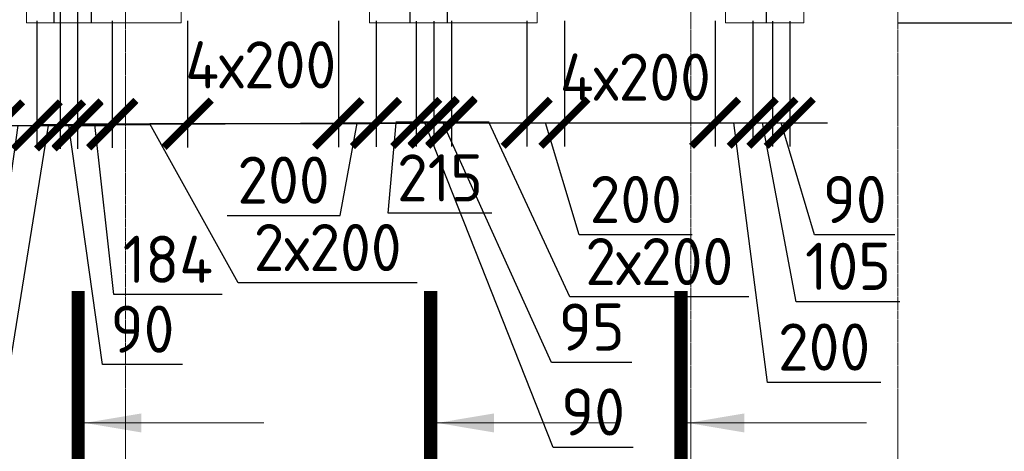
# Model space of a CAD drawing. Header units: millimetres. Extents: x 247266 to 730847, y -636031 to 10052.
# Tile 157 of 256: x 540174 to 545400, y -247513 to -245225. Entities that reach past the tile are written whole.
import ezdxf

# ---------------------------------------------------------------- set-up
doc = ezdxf.new("R2010")
doc.units = ezdxf.units.MM
for name, pattern in [('______5', [1100, 800, -100, 100, -100]), ('________', [0]), ('HIDDEN2', [4.7625, 3.175, -1.5875]), ('осевая', [50.8, 31.75, -6.35, 6.35, -6.35])]:
    doc.linetypes.add(name, pattern=pattern)
for name, color, linetype, lineweight in [('Standard', 7, 'Continuous', 25), ('Оси', 7, '______5', 18), ('Узлы', 7, 'Continuous', 0)]:
    doc.layers.add(name, color=color, linetype=linetype, lineweight=lineweight)
doc.layers.add('РАЗМЕРЫ', color=7, linetype='Continuous')
doc.styles.add('GOST-2.304_Type-B', font='GOST_Common.ttf')
doc.dimstyles.new('СПДС', dxfattribs={"dimscale": 100, "dimtxt": 2.5, "dimasz": 2.5, "dimexe": 1.25, "dimexo": 0, "dimtad": 1, "dimdec": 0, "dimtxsty": 'GOST-2.304_Type-B', "dimblk": 'ARCHTICK', "dimcen": 2.5, "dimdle": 2, "dimadec": 0, "dimazin": 2, "dimtfac": 0.75, "dimtdec": 0, "dimtmove": 1, "dimatfit": 3, "dimfxl": 1, "dimtolj": 1, "dimarcsym": 1})

# ---------------------------------------------------------------- blocks, each defined once
blk = doc.blocks.new('_ArchTick')
at = {"color": 0, "linetype": 'ByBlock', "const_width": 0.15}
blk.add_lwpolyline([(-0.5, -0.5), (0.5, 0.5)], dxfattribs=at)
blk = doc.blocks.new('*D3378')
at = {"layer": 'DEFPOINTS', "color": 0, "ltscale": 100}
for p in [(539065.3, -245231.5), (540065.3, -245231.5), (540065.3, -245785.2)]:
    blk.add_point(p, dxfattribs=at)
at = {"layer": 'РАЗМЕРЫ', "color": 0, "lineweight": -2}
for p, q in [((539065.3, -245231.5), (539065.3, -245910.2)), ((540065.3, -245231.5), (540065.3, -245910.2)), ((538865.3, -245785.2), (540265.3, -245785.2))]:
    blk.add_line(p, q, dxfattribs=at)
at = {"layer": 'РАЗМЕРЫ', "color": 0, "lineweight": -2, "ltscale": 100, "xscale": 250, "yscale": 250, "zscale": 250, "rotation": 180}
blk.add_blockref('_ArchTick', (539065.3, -245785.2), dxfattribs=at)
at = {"layer": 'РАЗМЕРЫ', "color": 0, "lineweight": -2, "ltscale": 100, "xscale": 250, "yscale": 250, "zscale": 250}
blk.add_blockref('_ArchTick', (540065.3, -245785.2), dxfattribs=at)
at = {"layer": 'РАЗМЕРЫ', "color": 0, "ltscale": 100, "insert": (539565.3, -245597.5), "char_height": 250, "attachment_point": 5, "style": 'GOST-2.304_Type-B'}
blk.add_mtext('\\A1;5х200', dxfattribs=at)
blk = doc.blocks.new('*D3379')
at = {"layer": 'DEFPOINTS', "color": 0, "ltscale": 100}
for p in [(540065.3, -245231.5), (540265.3, -245231.5), (540265.3, -245785.2)]:
    blk.add_point(p, dxfattribs=at)
at = {"layer": 'РАЗМЕРЫ', "color": 0, "lineweight": -2}
for p, q in [((540065.3, -245231.5), (540065.3, -245910.2)), ((540265.3, -245231.5), (540265.3, -245910.2)), ((539865.3, -245785.2), (540465.3, -245785.2)), ((540029.7, -246736.2), (540165.3, -245785.2)), ((539429.2, -246736.2), (540029.7, -246736.2))]:
    blk.add_line(p, q, dxfattribs=at)
at = {"layer": 'РАЗМЕРЫ', "color": 0, "lineweight": -2, "ltscale": 100, "xscale": 250, "yscale": 250, "zscale": 250, "rotation": 180}
blk.add_blockref('_ArchTick', (540065.3, -245785.2), dxfattribs=at)
at = {"layer": 'РАЗМЕРЫ', "color": 0, "lineweight": -2, "ltscale": 100, "xscale": 250, "yscale": 250, "zscale": 250}
blk.add_blockref('_ArchTick', (540265.3, -245785.2), dxfattribs=at)
at = {"layer": 'РАЗМЕРЫ', "color": 0, "ltscale": 100, "insert": (539729.5, -246548.5), "char_height": 250, "attachment_point": 5, "style": 'GOST-2.304_Type-B'}
blk.add_mtext('\\A1;200', dxfattribs=at)
blk = doc.blocks.new('*D3380')
at = {"layer": 'DEFPOINTS', "color": 0, "ltscale": 100}
for p in [(540265.3, -245231.5), (540389, -245231.9), (540389, -245785.2)]:
    blk.add_point(p, dxfattribs=at)
at = {"layer": 'РАЗМЕРЫ', "color": 0, "lineweight": -2}
for p, q in [((540265.3, -245231.5), (540265.3, -245910.2)), ((540389, -245231.9), (540389, -245910.2)), ((540065.3, -245785.2), (540589, -245785.2)), ((540115.6, -247093.3), (540327.2, -245785.2)), ((539565.1, -247093.3), (540115.6, -247093.3))]:
    blk.add_line(p, q, dxfattribs=at)
at = {"layer": 'РАЗМЕРЫ', "color": 0, "lineweight": -2, "ltscale": 100, "xscale": 250, "yscale": 250, "zscale": 250}
blk.add_blockref('_ArchTick', (540265.3, -245785.2), dxfattribs=at)
at = {"layer": 'РАЗМЕРЫ', "color": 0, "lineweight": -2, "ltscale": 100, "xscale": 250, "yscale": 250, "zscale": 250, "rotation": 180}
blk.add_blockref('_ArchTick', (540389, -245785.2), dxfattribs=at)
at = {"layer": 'РАЗМЕРЫ', "color": 0, "ltscale": 100, "insert": (539840.3, -246905.6), "char_height": 250, "attachment_point": 5, "style": 'GOST-2.304_Type-B'}
blk.add_mtext('\\A1;125', dxfattribs=at)
blk = doc.blocks.new('*D3381')
at = {"layer": 'DEFPOINTS', "color": 0, "ltscale": 100}
for p in [(540389, -245171.5), (540481.3, -245171.5), (540481.3, -245785.2)]:
    blk.add_point(p, dxfattribs=at)
at = {"layer": 'РАЗМЕРЫ', "color": 0, "lineweight": -2}
for p, q in [((540389, -245171.5), (540389, -245910.2)), ((540481.3, -245171.5), (540481.3, -245910.2)), ((540189, -245785.2), (540681.3, -245785.2)), ((540613.3, -247052.9), (540435.2, -245785.2)), ((541038.6, -247052.9), (540613.3, -247052.9))]:
    blk.add_line(p, q, dxfattribs=at)
at = {"layer": 'РАЗМЕРЫ', "color": 0, "lineweight": -2, "ltscale": 100, "xscale": 250, "yscale": 250, "zscale": 250}
blk.add_blockref('_ArchTick', (540389, -245785.2), dxfattribs=at)
at = {"layer": 'РАЗМЕРЫ', "color": 0, "lineweight": -2, "ltscale": 100, "xscale": 250, "yscale": 250, "zscale": 250, "rotation": 180}
blk.add_blockref('_ArchTick', (540481.3, -245785.2), dxfattribs=at)
at = {"layer": 'РАЗМЕРЫ', "color": 0, "ltscale": 100, "insert": (540825.9, -246865.3), "char_height": 250, "attachment_point": 5, "style": 'GOST-2.304_Type-B'}
blk.add_mtext('\\A1;90', dxfattribs=at)
blk = doc.blocks.new('*D3382')
at = {"layer": 'DEFPOINTS', "color": 0, "ltscale": 100}
for p in [(540481.3, -245232.2), (540665.3, -245231.5), (540665.3, -245779.9)]:
    blk.add_point(p, dxfattribs=at)
at = {"layer": 'РАЗМЕРЫ', "color": 0, "lineweight": -2}
for p, q in [((540481.3, -245232.2), (540481.3, -245904.9)), ((540665.3, -245231.5), (540665.3, -245904.9)), ((540281.3, -245779.9), (540865.3, -245779.9)), ((540673, -246682.4), (540573.3, -245779.9)), ((541248.4, -246682.4), (540673, -246682.4))]:
    blk.add_line(p, q, dxfattribs=at)
at = {"layer": 'РАЗМЕРЫ', "color": 0, "lineweight": -2, "ltscale": 100, "xscale": 250, "yscale": 250, "zscale": 250, "rotation": 180}
blk.add_blockref('_ArchTick', (540481.3, -245779.9), dxfattribs=at)
at = {"layer": 'РАЗМЕРЫ', "color": 0, "lineweight": -2, "ltscale": 100, "xscale": 250, "yscale": 250, "zscale": 250}
blk.add_blockref('_ArchTick', (540665.3, -245779.9), dxfattribs=at)
at = {"layer": 'РАЗМЕРЫ', "color": 0, "ltscale": 100, "insert": (540960.7, -246494.9), "char_height": 250, "attachment_point": 5, "style": 'GOST-2.304_Type-B'}
blk.add_mtext('\\A1;184', dxfattribs=at)
blk = doc.blocks.new('*D3383')
at = {"layer": 'DEFPOINTS', "color": 0, "ltscale": 100}
for p in [(540665.3, -245232.2), (541065.3, -245231.5), (541065.3, -245776.7)]:
    blk.add_point(p, dxfattribs=at)
at = {"layer": 'РАЗМЕРЫ', "color": 0, "lineweight": -2}
for p, q in [((540665.3, -245232.2), (540665.3, -245901.7)), ((541065.3, -245231.5), (541065.3, -245901.7)), ((540465.3, -245776.7), (541265.3, -245776.7)), ((541333.2, -246620.1), (540865.3, -245776.7)), ((542284.1, -246620.1), (541333.2, -246620.1))]:
    blk.add_line(p, q, dxfattribs=at)
at = {"layer": 'РАЗМЕРЫ', "color": 0, "lineweight": -2, "ltscale": 100, "xscale": 250, "yscale": 250, "zscale": 250, "rotation": 180}
blk.add_blockref('_ArchTick', (540665.3, -245776.7), dxfattribs=at)
at = {"layer": 'РАЗМЕРЫ', "color": 0, "lineweight": -2, "ltscale": 100, "xscale": 250, "yscale": 250, "zscale": 250}
blk.add_blockref('_ArchTick', (541065.3, -245776.7), dxfattribs=at)
at = {"layer": 'РАЗМЕРЫ', "color": 0, "ltscale": 100, "insert": (541808.7, -246432.5), "char_height": 250, "attachment_point": 5, "style": 'GOST-2.304_Type-B'}
blk.add_mtext('\\A1;2х200', dxfattribs=at)
blk = doc.blocks.new('*D3384')
at = {"layer": 'DEFPOINTS', "color": 0, "ltscale": 100}
for p in [(541065.3, -245231.5), (541865.3, -245231.5), (541865.3, -245775.4)]:
    blk.add_point(p, dxfattribs=at)
at = {"layer": 'РАЗМЕРЫ', "color": 0, "lineweight": -2}
for p, q in [((541065.3, -245231.5), (541065.3, -245900.4)), ((541865.3, -245231.5), (541865.3, -245900.4)), ((540865.3, -245775.4), (542065.3, -245775.4))]:
    blk.add_line(p, q, dxfattribs=at)
at = {"layer": 'РАЗМЕРЫ', "color": 0, "lineweight": -2, "ltscale": 100, "xscale": 250, "yscale": 250, "zscale": 250, "rotation": 180}
blk.add_blockref('_ArchTick', (541065.3, -245775.4), dxfattribs=at)
at = {"layer": 'РАЗМЕРЫ', "color": 0, "lineweight": -2, "ltscale": 100, "xscale": 250, "yscale": 250, "zscale": 250}
blk.add_blockref('_ArchTick', (541865.3, -245775.4), dxfattribs=at)
at = {"layer": 'РАЗМЕРЫ', "color": 0, "ltscale": 100, "insert": (541453.5, -245464.1), "char_height": 250, "attachment_point": 5, "style": 'GOST-2.304_Type-B'}
blk.add_mtext('\\A1;4х200', dxfattribs=at)
blk = doc.blocks.new('*D3385')
at = {"layer": 'DEFPOINTS', "color": 0, "ltscale": 100}
for p in [(541865.3, -245231.5), (542065.3, -245231.5), (542065.3, -245773.5)]:
    blk.add_point(p, dxfattribs=at)
at = {"layer": 'РАЗМЕРЫ', "color": 0, "lineweight": -2}
for p, q in [((541865.3, -245231.5), (541865.3, -245898.5)), ((542065.3, -245231.5), (542065.3, -245898.5)), ((541665.3, -245773.5), (542265.3, -245773.5)), ((541874.9, -246262.7), (541965.3, -245773.5)), ((541274.5, -246262.7), (541874.9, -246262.7))]:
    blk.add_line(p, q, dxfattribs=at)
at = {"layer": 'РАЗМЕРЫ', "color": 0, "lineweight": -2, "ltscale": 100, "xscale": 250, "yscale": 250, "zscale": 250, "rotation": 180}
blk.add_blockref('_ArchTick', (541865.3, -245773.5), dxfattribs=at)
at = {"layer": 'РАЗМЕРЫ', "color": 0, "lineweight": -2, "ltscale": 100, "xscale": 250, "yscale": 250, "zscale": 250}
blk.add_blockref('_ArchTick', (542065.3, -245773.5), dxfattribs=at)
at = {"layer": 'РАЗМЕРЫ', "color": 0, "ltscale": 100, "insert": (541574.7, -246075.1), "char_height": 250, "attachment_point": 5, "style": 'GOST-2.304_Type-B'}
blk.add_mtext('\\A1;200', dxfattribs=at)
blk = doc.blocks.new('*D3386')
at = {"layer": 'DEFPOINTS', "color": 0, "ltscale": 100}
for p in [(542065.3, -245232.2), (542279, -245231.9), (542279, -245771.5)]:
    blk.add_point(p, dxfattribs=at)
at = {"layer": 'РАЗМЕРЫ', "color": 0, "lineweight": -2}
for p, q in [((542065.3, -245232.2), (542065.3, -245896.5)), ((542279, -245231.9), (542279, -245896.5)), ((541865.3, -245771.5), (542479, -245771.5)), ((542129.7, -246250.8), (542172.2, -245771.5)), ((542680.1, -246250.8), (542129.7, -246250.8))]:
    blk.add_line(p, q, dxfattribs=at)
at = {"layer": 'РАЗМЕРЫ', "color": 0, "lineweight": -2, "ltscale": 100, "xscale": 250, "yscale": 250, "zscale": 250, "rotation": 180}
blk.add_blockref('_ArchTick', (542065.3, -245771.5), dxfattribs=at)
at = {"layer": 'РАЗМЕРЫ', "color": 0, "lineweight": -2, "ltscale": 100, "xscale": 250, "yscale": 250, "zscale": 250}
blk.add_blockref('_ArchTick', (542279, -245771.5), dxfattribs=at)
at = {"layer": 'РАЗМЕРЫ', "color": 0, "ltscale": 100, "insert": (542404.9, -246063.2), "char_height": 250, "attachment_point": 5, "style": 'GOST-2.304_Type-B'}
blk.add_mtext('\\A1;215', dxfattribs=at)
blk = doc.blocks.new('*D3387')
at = {"layer": 'DEFPOINTS', "color": 0, "ltscale": 100}
for p in [(542279, -245232.2), (542371.3, -245231.9), (542371.3, -245771.5)]:
    blk.add_point(p, dxfattribs=at)
at = {"layer": 'РАЗМЕРЫ', "color": 0, "lineweight": -2}
for p, q in [((542279, -245232.2), (542279, -245896.5)), ((542371.3, -245231.9), (542371.3, -245896.5)), ((542079, -245771.5), (542571.3, -245771.5)), ((543004.7, -247491.9), (542325.2, -245771.5)), ((543430, -247491.9), (543004.7, -247491.9))]:
    blk.add_line(p, q, dxfattribs=at)
at = {"layer": 'РАЗМЕРЫ', "color": 0, "lineweight": -2, "ltscale": 100, "xscale": 250, "yscale": 250, "zscale": 250}
blk.add_blockref('_ArchTick', (542279, -245771.5), dxfattribs=at)
at = {"layer": 'РАЗМЕРЫ', "color": 0, "lineweight": -2, "ltscale": 100, "xscale": 250, "yscale": 250, "zscale": 250, "rotation": 180}
blk.add_blockref('_ArchTick', (542371.3, -245771.5), dxfattribs=at)
at = {"layer": 'РАЗМЕРЫ', "color": 0, "ltscale": 100, "insert": (543217.4, -247304.3), "char_height": 250, "attachment_point": 5, "style": 'GOST-2.304_Type-B'}
blk.add_mtext('\\A1;90', dxfattribs=at)
blk = doc.blocks.new('*D3388')
at = {"layer": 'DEFPOINTS', "color": 0, "ltscale": 100}
for p in [(542371.3, -245231.9), (542465.3, -245231.5), (542465.3, -245766.1)]:
    blk.add_point(p, dxfattribs=at)
at = {"layer": 'РАЗМЕРЫ', "color": 0, "lineweight": -2}
for p, q in [((542371.3, -245231.9), (542371.3, -245891.1)), ((542465.3, -245231.5), (542465.3, -245891.1)), ((542171.3, -245766.1), (542665.3, -245766.1)), ((542997.3, -247041.7), (542418.3, -245766.1)), ((543422.6, -247041.7), (542997.3, -247041.7))]:
    blk.add_line(p, q, dxfattribs=at)
at = {"layer": 'РАЗМЕРЫ', "color": 0, "lineweight": -2, "ltscale": 100, "xscale": 250, "yscale": 250, "zscale": 250}
blk.add_blockref('_ArchTick', (542371.3, -245766.1), dxfattribs=at)
at = {"layer": 'РАЗМЕРЫ', "color": 0, "lineweight": -2, "ltscale": 100, "xscale": 250, "yscale": 250, "zscale": 250, "rotation": 180}
blk.add_blockref('_ArchTick', (542465.3, -245766.1), dxfattribs=at)
at = {"layer": 'РАЗМЕРЫ', "color": 0, "ltscale": 100, "insert": (543209.9, -246854.1), "char_height": 250, "attachment_point": 5, "style": 'GOST-2.304_Type-B'}
blk.add_mtext('\\A1;95', dxfattribs=at)
blk = doc.blocks.new('*D3389')
at = {"layer": 'DEFPOINTS', "color": 0, "ltscale": 100}
for p in [(542465.3, -245232.2), (542865.3, -245231.5), (542865.3, -245771.3)]:
    blk.add_point(p, dxfattribs=at)
at = {"layer": 'РАЗМЕРЫ', "color": 0, "lineweight": -2}
for p, q in [((542465.3, -245232.2), (542465.3, -245896.3)), ((542865.3, -245231.5), (542865.3, -245896.3)), ((542265.3, -245771.3), (543065.3, -245771.3)), ((543093.5, -246694.5), (542665.3, -245771.3)), ((544044.3, -246694.5), (543093.5, -246694.5))]:
    blk.add_line(p, q, dxfattribs=at)
at = {"layer": 'РАЗМЕРЫ', "color": 0, "lineweight": -2, "ltscale": 100, "xscale": 250, "yscale": 250, "zscale": 250, "rotation": 180}
blk.add_blockref('_ArchTick', (542465.3, -245771.3), dxfattribs=at)
at = {"layer": 'РАЗМЕРЫ', "color": 0, "lineweight": -2, "ltscale": 100, "xscale": 250, "yscale": 250, "zscale": 250}
blk.add_blockref('_ArchTick', (542865.3, -245771.3), dxfattribs=at)
at = {"layer": 'РАЗМЕРЫ', "color": 0, "ltscale": 100, "insert": (543568.9, -246506.9), "char_height": 250, "attachment_point": 5, "style": 'GOST-2.304_Type-B'}
blk.add_mtext('\\A1;2х200', dxfattribs=at)
blk = doc.blocks.new('*D3390')
at = {"layer": 'DEFPOINTS', "color": 0, "ltscale": 100}
for p in [(542865.3, -245232.2), (543065.3, -245231.5), (543065.3, -245771.3)]:
    blk.add_point(p, dxfattribs=at)
at = {"layer": 'РАЗМЕРЫ', "color": 0, "lineweight": -2}
for p, q in [((542865.3, -245232.2), (542865.3, -245896.3)), ((543065.3, -245231.5), (543065.3, -245896.3)), ((542665.3, -245771.3), (543265.3, -245771.3)), ((543143.6, -246365.4), (542965.3, -245771.3)), ((543744.1, -246365.4), (543143.6, -246365.4))]:
    blk.add_line(p, q, dxfattribs=at)
at = {"layer": 'РАЗМЕРЫ', "color": 0, "lineweight": -2, "ltscale": 100, "xscale": 250, "yscale": 250, "zscale": 250, "rotation": 180}
blk.add_blockref('_ArchTick', (542865.3, -245771.3), dxfattribs=at)
at = {"layer": 'РАЗМЕРЫ', "color": 0, "lineweight": -2, "ltscale": 100, "xscale": 250, "yscale": 250, "zscale": 250}
blk.add_blockref('_ArchTick', (543065.3, -245771.3), dxfattribs=at)
at = {"layer": 'РАЗМЕРЫ', "color": 0, "ltscale": 100, "insert": (543443.8, -246177.8), "char_height": 250, "attachment_point": 5, "style": 'GOST-2.304_Type-B'}
blk.add_mtext('\\A1;200', dxfattribs=at)
blk = doc.blocks.new('*D3391')
at = {"layer": 'DEFPOINTS', "color": 0, "ltscale": 100}
for p in [(543065.3, -245231.5), (543865.3, -245231.5), (543865.3, -245771.3)]:
    blk.add_point(p, dxfattribs=at)
at = {"layer": 'РАЗМЕРЫ', "color": 0, "lineweight": -2}
for p, q in [((543065.3, -245231.5), (543065.3, -245896.3)), ((543865.3, -245231.5), (543865.3, -245896.3)), ((542865.3, -245771.3), (544065.3, -245771.3))]:
    blk.add_line(p, q, dxfattribs=at)
at = {"layer": 'РАЗМЕРЫ', "color": 0, "lineweight": -2, "ltscale": 100, "xscale": 250, "yscale": 250, "zscale": 250, "rotation": 180}
blk.add_blockref('_ArchTick', (543065.3, -245771.3), dxfattribs=at)
at = {"layer": 'РАЗМЕРЫ', "color": 0, "lineweight": -2, "ltscale": 100, "xscale": 250, "yscale": 250, "zscale": 250}
blk.add_blockref('_ArchTick', (543865.3, -245771.3), dxfattribs=at)
at = {"layer": 'РАЗМЕРЫ', "color": 0, "ltscale": 100, "insert": (543441.7, -245529.2), "char_height": 250, "attachment_point": 5, "style": 'GOST-2.304_Type-B'}
blk.add_mtext('\\A1;4х200', dxfattribs=at)
blk = doc.blocks.new('*D3392')
at = {"layer": 'DEFPOINTS', "color": 0, "ltscale": 100}
for p in [(543865.3, -245231.5), (544065.3, -245231.5), (544065.3, -245771.3)]:
    blk.add_point(p, dxfattribs=at)
at = {"layer": 'РАЗМЕРЫ', "color": 0, "lineweight": -2}
for p, q in [((543865.3, -245231.5), (543865.3, -245896.3)), ((544065.3, -245231.5), (544065.3, -245896.3)), ((543665.3, -245771.3), (544265.3, -245771.3)), ((544143.5, -247147.7), (543965.3, -245771.3)), ((544743.9, -247147.7), (544143.5, -247147.7))]:
    blk.add_line(p, q, dxfattribs=at)
at = {"layer": 'РАЗМЕРЫ', "color": 0, "lineweight": -2, "ltscale": 100, "xscale": 250, "yscale": 250, "zscale": 250, "rotation": 180}
blk.add_blockref('_ArchTick', (543865.3, -245771.3), dxfattribs=at)
at = {"layer": 'РАЗМЕРЫ', "color": 0, "lineweight": -2, "ltscale": 100, "xscale": 250, "yscale": 250, "zscale": 250}
blk.add_blockref('_ArchTick', (544065.3, -245771.3), dxfattribs=at)
at = {"layer": 'РАЗМЕРЫ', "color": 0, "ltscale": 100, "insert": (544443.7, -246960), "char_height": 250, "attachment_point": 5, "style": 'GOST-2.304_Type-B'}
blk.add_mtext('\\A1;200', dxfattribs=at)
blk = doc.blocks.new('*D3393')
at = {"layer": 'DEFPOINTS', "color": 0, "ltscale": 100}
for p in [(544065.3, -245231.5), (544169, -245231.9), (544169, -245771.3)]:
    blk.add_point(p, dxfattribs=at)
at = {"layer": 'РАЗМЕРЫ', "color": 0, "lineweight": -2}
for p, q in [((544065.3, -245231.5), (544065.3, -245896.3)), ((544169, -245231.9), (544169, -245896.3)), ((543865.3, -245771.3), (544369, -245771.3)), ((544295.3, -246719.7), (544117.2, -245771.3)), ((544845.7, -246719.7), (544295.3, -246719.7))]:
    blk.add_line(p, q, dxfattribs=at)
at = {"layer": 'РАЗМЕРЫ', "color": 0, "lineweight": -2, "ltscale": 100, "xscale": 250, "yscale": 250, "zscale": 250}
blk.add_blockref('_ArchTick', (544065.3, -245771.3), dxfattribs=at)
at = {"layer": 'РАЗМЕРЫ', "color": 0, "lineweight": -2, "ltscale": 100, "xscale": 250, "yscale": 250, "zscale": 250, "rotation": 180}
blk.add_blockref('_ArchTick', (544169, -245771.3), dxfattribs=at)
at = {"layer": 'РАЗМЕРЫ', "color": 0, "ltscale": 100, "insert": (544570.5, -246532.1), "char_height": 250, "attachment_point": 5, "style": 'GOST-2.304_Type-B'}
blk.add_mtext('\\A1;105', dxfattribs=at)
blk = doc.blocks.new('*D3394')
at = {"layer": 'DEFPOINTS', "color": 0, "ltscale": 100}
for p in [(544169, -245231.9), (544261.3, -245231.9), (544261.3, -245771.3)]:
    blk.add_point(p, dxfattribs=at)
at = {"layer": 'РАЗМЕРЫ', "color": 0, "lineweight": -2}
for p, q in [((544169, -245231.9), (544169, -245896.3)), ((544261.3, -245231.9), (544261.3, -245896.3)), ((543969, -245771.3), (544461.3, -245771.3)), ((544393.4, -246365.4), (544215.2, -245771.3)), ((544818.7, -246365.4), (544393.4, -246365.4))]:
    blk.add_line(p, q, dxfattribs=at)
at = {"layer": 'РАЗМЕРЫ', "color": 0, "lineweight": -2, "ltscale": 100, "xscale": 250, "yscale": 250, "zscale": 250}
blk.add_blockref('_ArchTick', (544169, -245771.3), dxfattribs=at)
at = {"layer": 'РАЗМЕРЫ', "color": 0, "lineweight": -2, "ltscale": 100, "xscale": 250, "yscale": 250, "zscale": 250, "rotation": 180}
blk.add_blockref('_ArchTick', (544261.3, -245771.3), dxfattribs=at)
at = {"layer": 'РАЗМЕРЫ', "color": 0, "ltscale": 100, "insert": (544606.1, -246177.8), "char_height": 250, "attachment_point": 5, "style": 'GOST-2.304_Type-B'}
blk.add_mtext('\\A1;90', dxfattribs=at)

msp = doc.modelspace()

# ---------------------------------------------------------------- linework, layer by layer
at = {"linetype": 'HIDDEN2', "transparency": 33554687}
for p, q in [((540355.43, -242450.04), (540355.43, -245242.12)), ((540555.43, -245242.12), (540555.43, -242450.04)), ((542245.43, -242450.04), (542245.43, -245242.12)), ((542445.43, -245242.12), (542445.43, -242450.04)), ((544135.43, -242450.04), (544135.43, -245242.12))]:
    msp.add_line(p, q, dxfattribs=at)
msp.add_lwpolyline([(544835.43, -245242.12), (546121.06, -245242.12)])
at = {"layer": 'Standard', "linetype": '________', "lineweight": 0, "transparency": 33554687}
for p, q in [((540210.43, -245242.12), (540210.43, -242942.12)), ((541030.43, -242942.12), (541030.43, -245242.12)), ((542030.43, -245242.12), (542030.43, -242942.12)), ((542920.43, -245242.12), (542920.43, -242942.12)), ((543920.43, -242942.12), (543920.43, -245242.12)), ((544335.43, -245242.12), (544335.43, -243842.12)), ((541030.43, -245242.12), (540210.43, -245242.12)), ((542920.43, -245242.12), (542030.43, -245242.12)), ((544335.43, -245242.12), (543920.43, -245242.12))]:
    msp.add_line(p, q, dxfattribs=at)
at = {"layer": 'Оси', "linetype": 'осевая', "lineweight": 0, "ltscale": 0.3, "transparency": 33554687}
for p, q in [((540735.43, -249325.73), (540735.43, -242264.44)), ((544835.43, -249325.73), (544835.43, -242264.44)), ((543735.43, -249325.73), (543735.43, -243042.12))]:
    msp.add_line(p, q, dxfattribs=at)
at = {"layer": 'Узлы', "linetype": 'Continuous', "lineweight": 0}
for p, q in [((540519.22, -247362.54, 200), (541469.22, -247362.54, 200)), ((542390.43, -247362.54, 200), (543340.43, -247362.54, 200)), ((543719.42, -247362.54, 200), (544669.42, -247362.54, 200))]:
    msp.add_line(p, q, dxfattribs=at)
at = {"layer": 'Узлы', "linetype": 'Continuous', "lineweight": 0, "const_width": 70, "elevation": 200}
for points in [[(540484.22, -247662.54), (540484.22, -246662.54)], [(542355.43, -247662.54), (542355.43, -246662.54)], [(543684.42, -247662.54), (543684.42, -246662.54)]]:
    msp.add_lwpolyline(points, dxfattribs=at)
at = {"layer": 'Узлы', "linetype": 'Continuous', "lineweight": 0}
for points in [[(540519.22, -247362.54, 200), (540819.67, -247412.82, 200), (540819.67, -247312.26, 200)], [(542390.43, -247362.54, 200), (542690.88, -247412.82, 200), (542690.88, -247312.26, 200)], [(543719.42, -247362.54, 200), (544019.87, -247412.82, 200), (544019.87, -247312.26, 200)]]:
    msp.add_solid(points, dxfattribs=at)

# ---------------------------------------------------------------- dimensions: what is measured, and where the dimension line sits
at = {"layer": 'РАЗМЕРЫ'}
for base, p1, p2, picture, middle in [((540481.35, -245785.16), (540389, -245171.53, 0), (540481.35, -245171.53, 0), '*D3381', (540675.8, -247052.93)), ((540389, -245785.16), (540265.35, -245231.53), (540389, -245231.88, 0), '*D3380', (540053.06, -247093.27)), ((542279, -245771.51), (542065.35, -245232.22), (542279, -245231.88, 0), '*D3386', (542192.16, -246250.83)), ((542371.35, -245771.51), (542279, -245232.22), (542371.35, -245231.88, 0), '*D3387', (543067.24, -247491.92)), ((542465.35, -245766.09), (542371.35, -245231.88, 0), (542465.35, -245231.53), '*D3388', (543059.76, -247041.72)), ((544169, -245771.25), (544065.35, -245231.53), (544169, -245231.88, 0), '*D3393', (544357.8, -246719.69))]:
    dim = msp.add_linear_dim(base=base, p1=p1, p2=p2, dimstyle='СПДС', override={"dimrnd": 5}, dxfattribs=at)
    dim.commit()
    dim.dimension.update_dxf_attribs({"geometry": picture, "text_midpoint": middle, "dimtype": 160})
dim = msp.add_linear_dim(base=(540065.35, -245785.16), p1=(539065.35, -245231.53), p2=(540065.35, -245231.53), text='5х200', dimstyle='СПДС', dxfattribs=at)
dim.commit()
dim.dimension.update_dxf_attribs({"geometry": '*D3378', "text_midpoint": (539565.35, -245597.54)})
for base, p1, p2, picture, middle in [((540265.35, -245785.16), (540065.35, -245231.53), (540265.35, -245231.53), '*D3379', (539967.22, -246736.16)), ((540665.35, -245779.85), (540481.35, -245232.22), (540665.35, -245231.53), '*D3382', (540735.46, -246682.42)), ((542065.35, -245773.53), (541865.35, -245231.53), (542065.35, -245231.53), '*D3385', (541812.43, -246262.74)), ((544065.35, -245771.25), (543865.35, -245231.53), (544065.35, -245231.53), '*D3392', (544205.97, -247147.67))]:
    dim = msp.add_linear_dim(base=base, p1=p1, p2=p2, dimstyle='СПДС', dxfattribs=at)
    dim.commit()
    dim.dimension.update_dxf_attribs({"geometry": picture, "text_midpoint": middle, "dimtype": 160})
for base, p1, p2, text, picture, middle in [((541065.35, -245776.66), (540665.35, -245232.22), (541065.35, -245231.53), '2х200', '*D3383', (541395.74, -246620.1)), ((541865.35, -245775.44), (541065.35, -245231.53), (541865.35, -245231.53), '4х200', '*D3384', (541453.49, -245651.75)), ((542865.35, -245771.25), (542465.35, -245232.22), (542865.35, -245231.53), '2х200', '*D3389', (543155.97, -246694.53)), ((543865.35, -245771.25), (543065.35, -245231.53), (543865.35, -245231.53), '4х200', '*D3391', (543441.74, -245716.84))]:
    dim = msp.add_linear_dim(base=base, p1=p1, p2=p2, text=text, dimstyle='СПДС', dxfattribs=at)
    dim.commit()
    dim.dimension.update_dxf_attribs({"geometry": picture, "text_midpoint": middle, "dimtype": 160})
dim = msp.add_linear_dim(base=(543065.35, -245771.25), p1=(542865.35, -245232.22), p2=(543065.35, -245231.53), dimstyle='СПДС', dxfattribs=at)
dim.commit()
dim.dimension.update_dxf_attribs({"geometry": '*D3390', "text_midpoint": (543206.09, -246177.75)})
dim = msp.add_linear_dim(base=(544261.35, -245771.25), p1=(544169, -245231.88, 0), p2=(544261.35, -245231.88, 0), dimstyle='СПДС', override={"dimrnd": 5}, dxfattribs=at)
dim.commit()
dim.dimension.update_dxf_attribs({"geometry": '*D3394', "text_midpoint": (544455.91, -246177.75)})

doc.saveas('drawing.dxf')
